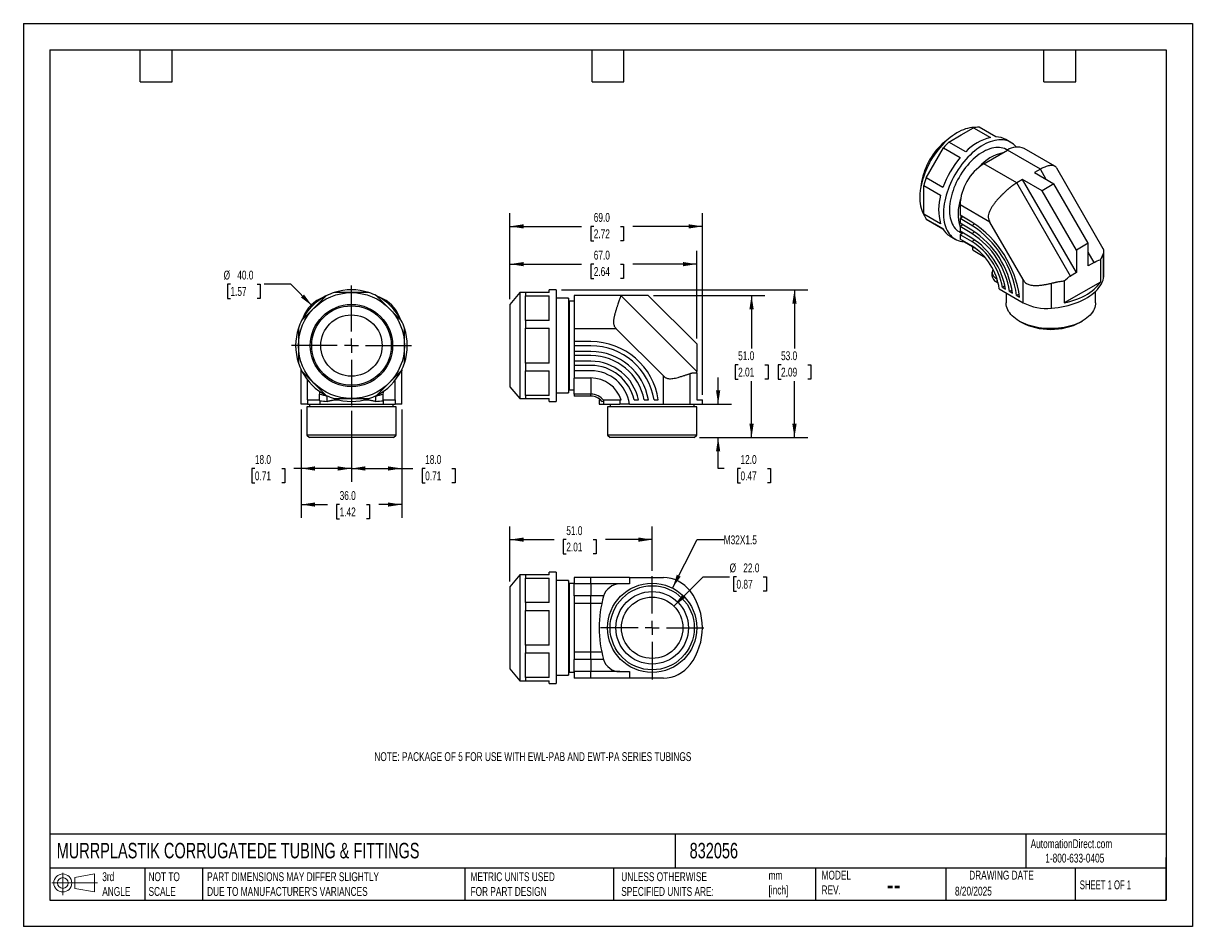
# Model space of a CAD drawing. Header units: millimetres. Extents: x 0 to 419, y 0 to 324.
import ezdxf

# ---------------------------------------------------------------- set-up
doc = ezdxf.new("R2010")
doc.units = ezdxf.units.MM
doc.header["$LTSCALE"] = 1.5
doc.linetypes.add('CENTERX2', pattern=[20.32, 12.7, -2.54, 2.54, -2.54])
doc.layers.add('CENTER', color=40, linetype='CENTERX2')
doc.layers.add('DIMENSIONS', color=140, linetype='Continuous', lineweight=25)
doc.layers.add('TEXT', color=140, linetype='Continuous', lineweight=25)
doc.styles.add('SLDTEXTSTYLE0', font='TXT', dxfattribs={"width": 0.7})
doc.styles.add('SLDTEXTSTYLE1', font='TXT', dxfattribs={"width": 0.65})
doc.dimstyles.new('SLDDIMSTYLE0', dxfattribs={"dimtxt": 3.237012, "dimasz": 4.953, "dimexe": 0, "dimexo": 0.0625, "dimgap": 0.809253, "dimtad": 0, "dimtih": 1, "dimtoh": 1, "dimdec": 1, "dimrnd": 1e-09, "dimzin": 4, "dimdsep": 46, "dimtxsty": 'SLDTEXTSTYLE0', "dimsah": 1, "dimcen": 0.09, "dimadec": 0, "dimazin": 1, "dimtfac": 1, "dimtdec": 1, "dimtofl": 0, "dimtmove": 0, "dimatfit": 3, "dimfxl": 0, "dimfrac": 2, "dimtolj": 1, "dimtzin": 12, "dimarcsym": 0})
doc.dimstyles.new('SLDDIMSTYLE1', dxfattribs={"dimtxt": 3.237012, "dimasz": 4.953, "dimexe": 0, "dimexo": 0.0625, "dimgap": 0.809253, "dimtad": 0, "dimtih": 1, "dimtoh": 1, "dimdec": 1, "dimrnd": 1e-09, "dimzin": 4, "dimdsep": 46, "dimtxsty": 'SLDTEXTSTYLE0', "dimsah": 1, "dimcen": 0.09, "dimadec": 0, "dimazin": 1, "dimtfac": 1, "dimtdec": 1, "dimtmove": 0, "dimatfit": 0, "dimfxl": 0, "dimfrac": 2, "dimtolj": 1, "dimtzin": 12, "dimarcsym": 0})
doc.dimstyles.new('SLDDIMSTYLE2', dxfattribs={"dimtxt": 3.237012, "dimasz": 4.953, "dimexe": 0, "dimexo": 0.0625, "dimgap": 0.809253, "dimtad": 0, "dimtih": 1, "dimtoh": 1, "dimdec": 1, "dimrnd": 1e-09, "dimzin": 4, "dimdsep": 46, "dimtxsty": 'SLDTEXTSTYLE0', "dimsah": 1, "dimcen": 0, "dimadec": 0, "dimazin": 1, "dimtfac": 1, "dimtdec": 1, "dimtofl": 0, "dimtmove": 0, "dimatfit": 3, "dimfxl": 0, "dimfrac": 2, "dimtolj": 1, "dimtzin": 12, "dimarcsym": 0})
doc.dimstyles.new('SLDDIMSTYLE3', dxfattribs={"dimtxt": 3.237012, "dimasz": 4.953, "dimexe": 0, "dimexo": 0.0625, "dimgap": 0.809253, "dimtad": 0, "dimtih": 1, "dimtoh": 1, "dimdec": 1, "dimrnd": 1e-09, "dimzin": 12, "dimdsep": 46, "dimtxsty": 'SLDTEXTSTYLE0', "dimsah": 1, "dimcen": 0, "dimadec": 0, "dimazin": 3, "dimtfac": 1, "dimtdec": 1, "dimtofl": 0, "dimtmove": 0, "dimatfit": 3, "dimfxl": 0, "dimfrac": 2, "dimtolj": 1, "dimtzin": 12, "dimarcsym": 0})

# ---------------------------------------------------------------- blocks, each defined once
blk = doc.blocks.new('Block11')
at = {"color": 7, "linetype": 'Continuous', "lineweight": 18}
for p, q in [((0, 4.32), (16.31, 4.32)), ((3.88, 7.97), (3.88, 0)), ((8.22, 6.25), (15.26, 7.55)), ((8.22, 2.39), (8.22, 6.25)), ((15.26, 7.55), (15.26, 1.1)), ((8.22, 2.39), (15.26, 1.1))]:
    blk.add_line(p, q, dxfattribs=at)
for radius in [3.23, 1.93]:
    blk.add_circle((3.88, 4.32), radius, dxfattribs=at)
blk = doc.blocks.new('Block12')
at = {"color": 7, "linetype": 'Continuous'}
blk.add_blockref('Block11', (0, 0), dxfattribs=at)
blk = doc.blocks.new('_D')
at = {"layer": 'DIMENSIONS'}
for p, q in [((174.39, 224.98), (174.39, 255.83)), ((243.39, 190.73), (243.39, 255.83)), ((174.39, 251.07), (200.07, 251.07)), ((204.45, 251.07), (203.36, 251.07)), ((203.36, 251.07), (203.36, 245.92)), ((214.07, 251.07), (215.16, 251.07)), ((215.16, 251.07), (215.16, 245.92)), ((243.39, 251.07), (218.46, 251.07)), ((203.36, 245.92), (204.45, 245.92)), ((215.16, 245.92), (214.07, 245.92))]:
    blk.add_line(p, q, dxfattribs=at)
for points in [[(174.39, 251.07), (179.34, 250.3), (179.34, 251.83)], [(243.39, 251.07), (238.44, 251.83), (238.44, 250.3)]]:
    blk.add_solid(points, dxfattribs=at)
at = {"layer": 'DIMENSIONS', "char_height": 3.175, "attachment_point": 1, "style": 'SLDTEXTSTYLE0'}
for s, insert in [('69.0', (204.45, 255.88)), ('2.72', (204.45, 250.01))]:
    blk.add_mtext(s, dxfattribs=dict(at, insert=insert))
blk = doc.blocks.new('_D_1')
at = {"layer": 'DIMENSIONS'}
for p, q in [((174.39, 224.98), (174.39, 242.29)), ((241.39, 210.85), (241.39, 242.29)), ((174.39, 237.53), (200.07, 237.53)), ((204.45, 237.53), (203.36, 237.53)), ((203.36, 237.53), (203.36, 232.38)), ((214.07, 237.53), (215.16, 237.53)), ((215.16, 237.53), (215.16, 232.38)), ((241.39, 237.53), (218.46, 237.53)), ((203.36, 232.38), (204.45, 232.38)), ((215.16, 232.38), (214.07, 232.38))]:
    blk.add_line(p, q, dxfattribs=at)
for points in [[(174.39, 237.53), (179.34, 236.77), (179.34, 238.29)], [(241.39, 237.53), (236.44, 238.29), (236.44, 236.77)]]:
    blk.add_solid(points, dxfattribs=at)
at = {"layer": 'DIMENSIONS', "char_height": 3.175, "attachment_point": 1, "style": 'SLDTEXTSTYLE0'}
for s, insert in [('67.0', (204.45, 242.35)), ('2.64', (204.45, 236.48))]:
    blk.add_mtext(s, dxfattribs=dict(at, insert=insert))
blk = doc.blocks.new('_D_2')
at = {"layer": 'DIMENSIONS'}
for p, q in [((225.91, 226.33), (265.77, 226.33)), ((261.01, 226.33), (261.01, 207.33)), ((256.2, 201.46), (255.12, 201.46)), ((255.12, 201.46), (255.12, 196.31)), ((265.82, 201.46), (266.91, 201.46)), ((266.91, 201.46), (266.91, 196.31)), ((255.12, 196.31), (256.2, 196.31)), ((261.01, 175.33), (261.01, 195.59)), ((266.91, 196.31), (265.82, 196.31)), ((242.38, 175.33), (265.77, 175.33))]:
    blk.add_line(p, q, dxfattribs=at)
for points in [[(261.01, 226.33), (260.25, 221.37), (261.77, 221.37)], [(261.01, 175.33), (261.77, 180.28), (260.25, 180.28)]]:
    blk.add_solid(points, dxfattribs=at)
at = {"layer": 'DIMENSIONS', "char_height": 3.175, "attachment_point": 1, "style": 'SLDTEXTSTYLE0'}
for s, insert in [('51.0', (256.2, 206.28)), ('2.01', (256.2, 200.41))]:
    blk.add_mtext(s, dxfattribs=dict(at, insert=insert))
blk = doc.blocks.new('_D_3')
at = {"layer": 'DIMENSIONS'}
for p, q in [((192.92, 228.33), (281.15, 228.33)), ((276.39, 228.33), (276.39, 207.33)), ((271.58, 201.46), (270.49, 201.46)), ((270.49, 201.46), (270.49, 196.31)), ((281.2, 201.46), (282.29, 201.46)), ((282.29, 201.46), (282.29, 196.31)), ((270.49, 196.31), (271.58, 196.31)), ((276.39, 175.33), (276.39, 195.59)), ((282.29, 196.31), (281.2, 196.31)), ((242.38, 175.33), (281.15, 175.33))]:
    blk.add_line(p, q, dxfattribs=at)
for points in [[(276.39, 228.33), (275.63, 223.37), (277.15, 223.37)], [(276.39, 175.33), (277.15, 180.28), (275.63, 180.28)]]:
    blk.add_solid(points, dxfattribs=at)
at = {"layer": 'DIMENSIONS', "char_height": 3.175, "attachment_point": 1, "style": 'SLDTEXTSTYLE0'}
for s, insert in [('53.0', (271.58, 206.28)), ('2.09', (271.58, 200.41))]:
    blk.add_mtext(s, dxfattribs=dict(at, insert=insert))
blk = doc.blocks.new('_D_4')
at = {"layer": 'DIMENSIONS'}
for p, q in [((249.03, 187.33), (249.03, 196.85)), ((242.3, 187.33), (253.79, 187.33)), ((242.38, 175.33), (253.79, 175.33)), ((249.03, 164.25), (249.03, 175.33)), ((251.22, 164.25), (249.03, 164.25)), ((257.05, 164.25), (255.97, 164.25)), ((255.97, 164.25), (255.97, 159.1)), ((266.67, 164.25), (267.76, 164.25)), ((267.76, 164.25), (267.76, 159.1)), ((255.97, 159.1), (257.05, 159.1)), ((267.76, 159.1), (266.67, 159.1))]:
    blk.add_line(p, q, dxfattribs=at)
for points in [[(249.03, 187.33), (249.79, 192.28), (248.27, 192.28)], [(249.03, 175.33), (248.27, 170.37), (249.79, 170.37)]]:
    blk.add_solid(points, dxfattribs=at)
at = {"layer": 'DIMENSIONS', "char_height": 3.175, "attachment_point": 1, "style": 'SLDTEXTSTYLE0'}
for s, insert in [('12.0', (257.05, 169.06)), ('0.47', (257.05, 163.2))]:
    blk.add_mtext(s, dxfattribs=dict(at, insert=insert))
blk = doc.blocks.new('_D_5')
at = {"layer": 'DIMENSIONS'}
for p, q in [((74.22, 230.38), (73.14, 230.38)), ((73.14, 230.38), (73.14, 225.24)), ((83.84, 230.38), (84.93, 230.38)), ((84.93, 230.38), (84.93, 225.24)), ((95.81, 230.38), (86.29, 230.38)), ((103.54, 222.56), (95.81, 230.38)), ((73.14, 225.24), (74.22, 225.24)), ((84.93, 225.24), (83.84, 225.24))]:
    blk.add_line(p, q, dxfattribs=at)
blk.add_arc((117.6, 208.33), 20, 113.6359, 148.0416, dxfattribs=at)
blk.add_solid([(103.54, 222.56), (100.6, 226.62), (99.52, 225.55)], dxfattribs=at)
at = {"layer": 'DIMENSIONS', "char_height": 3.175, "attachment_point": 1, "style": 'SLDTEXTSTYLE0'}
for s, insert in [('%%c', (71.78, 235.2)), ('40.0', (76.67, 235.2)), ('1.57', (74.22, 229.33))]:
    blk.add_mtext(s, dxfattribs=dict(at, insert=insert))
blk = doc.blocks.new('_D_6')
at = {"layer": 'DIMENSIONS'}
for p, q in [((117.6, 184.88), (117.6, 159.5)), ((135.6, 185.42), (135.6, 159.5)), ((117.6, 164.27), (135.6, 164.27)), ((135.6, 164.27), (139.63, 164.27)), ((144.02, 164.27), (142.93, 164.27)), ((142.93, 164.27), (142.93, 159.12)), ((153.63, 164.27), (154.72, 164.27)), ((154.72, 164.27), (154.72, 159.12)), ((142.93, 159.12), (144.02, 159.12)), ((154.72, 159.12), (153.63, 159.12))]:
    blk.add_line(p, q, dxfattribs=at)
for points in [[(117.6, 164.27), (122.55, 163.5), (122.55, 165.03)], [(135.6, 164.27), (130.64, 165.03), (130.64, 163.5)]]:
    blk.add_solid(points, dxfattribs=at)
at = {"layer": 'DIMENSIONS', "char_height": 3.175, "attachment_point": 1, "style": 'SLDTEXTSTYLE0'}
for s, insert in [('18.0', (144.02, 169.08)), ('0.71', (144.02, 163.21))]:
    blk.add_mtext(s, dxfattribs=dict(at, insert=insert))
blk = doc.blocks.new('_D_7')
at = {"layer": 'DIMENSIONS'}
for p, q in [((99.6, 185.42), (99.6, 159.5)), ((117.6, 184.88), (117.6, 159.5)), ((82.98, 164.27), (81.9, 164.27)), ((81.9, 164.27), (81.9, 159.12)), ((92.6, 164.27), (93.69, 164.27)), ((93.69, 164.27), (93.69, 159.12)), ((99.6, 164.27), (96.99, 164.27)), ((117.6, 164.27), (99.6, 164.27)), ((81.9, 159.12), (82.98, 159.12)), ((93.69, 159.12), (92.6, 159.12))]:
    blk.add_line(p, q, dxfattribs=at)
for points in [[(99.6, 164.27), (104.55, 163.5), (104.55, 165.03)], [(117.6, 164.27), (112.64, 165.03), (112.64, 163.5)]]:
    blk.add_solid(points, dxfattribs=at)
at = {"layer": 'DIMENSIONS', "char_height": 3.175, "attachment_point": 1, "style": 'SLDTEXTSTYLE0'}
for s, insert in [('18.0', (82.98, 169.08)), ('0.71', (82.98, 163.21))]:
    blk.add_mtext(s, dxfattribs=dict(at, insert=insert))
blk = doc.blocks.new('_D_8')
at = {"layer": 'DIMENSIONS'}
for p, q in [((99.6, 185.42), (99.6, 146.57)), ((135.6, 185.42), (135.6, 146.57)), ((99.6, 151.33), (108.98, 151.33)), ((113.36, 151.33), (112.28, 151.33)), ((112.28, 151.33), (112.28, 146.18)), ((122.98, 151.33), (124.07, 151.33)), ((124.07, 151.33), (124.07, 146.18)), ((135.6, 151.33), (127.37, 151.33)), ((112.28, 146.18), (113.36, 146.18)), ((124.07, 146.18), (122.98, 146.18))]:
    blk.add_line(p, q, dxfattribs=at)
for points in [[(99.6, 151.33), (104.55, 150.57), (104.55, 152.09)], [(135.6, 151.33), (130.64, 152.09), (130.64, 150.57)]]:
    blk.add_solid(points, dxfattribs=at)
at = {"layer": 'DIMENSIONS', "char_height": 3.175, "attachment_point": 1, "style": 'SLDTEXTSTYLE0'}
for s, insert in [('36.0', (113.36, 156.15)), ('1.42', (113.36, 150.28))]:
    blk.add_mtext(s, dxfattribs=dict(at, insert=insert))
blk = doc.blocks.new('SW_CENTERMARKSYMBOL_0')
at = {"layer": 'CENTER', "color": 0}
for p, q in [((0, 5.08), (0, 21.54)), ((-5.08, 0), (-21.54, 0)), ((0, 0), (-2.54, 0)), ((0, 0), (0, 2.54)), ((0, 0), (0, -2.54)), ((0, 0), (2.54, 0)), ((5.08, 0), (21.54, 0)), ((0, -5.08), (0, -21.54))]:
    blk.add_line(p, q, dxfattribs=at)
blk = doc.blocks.new('_D_9')
at = {"layer": 'DIMENSIONS'}
for p, q in [((174.39, 123.8), (174.39, 143.52)), ((225.39, 127.59), (225.39, 143.52)), ((174.39, 138.75), (190.23, 138.75)), ((194.61, 138.75), (193.53, 138.75)), ((193.53, 138.75), (193.53, 133.61)), ((204.23, 138.75), (205.32, 138.75)), ((205.32, 138.75), (205.32, 133.61)), ((225.39, 138.75), (208.62, 138.75)), ((193.53, 133.61), (194.61, 133.61)), ((205.32, 133.61), (204.23, 133.61))]:
    blk.add_line(p, q, dxfattribs=at)
for points in [[(174.39, 138.75), (179.34, 137.99), (179.34, 139.52)], [(225.39, 138.75), (220.44, 139.52), (220.44, 137.99)]]:
    blk.add_solid(points, dxfattribs=at)
at = {"layer": 'DIMENSIONS', "char_height": 3.175, "attachment_point": 1, "style": 'SLDTEXTSTYLE0'}
for s, insert in [('51.0', (194.61, 143.57)), ('2.01', (194.61, 137.7))]:
    blk.add_mtext(s, dxfattribs=dict(at, insert=insert))
blk = doc.blocks.new('_D_10')
at = {"layer": 'DIMENSIONS'}
for p, q in [((232.66, 121.4), (241.5, 138.75)), ((241.5, 138.75), (251.03, 138.75))]:
    blk.add_line(p, q, dxfattribs=at)
blk.add_solid([(232.66, 121.4), (235.58, 125.47), (234.23, 126.16)], dxfattribs=at)
at = {"layer": 'DIMENSIONS', "insert": (251.03, 140.27), "char_height": 3.175, "attachment_point": 1, "style": 'SLDTEXTSTYLE0'}
blk.add_mtext('M32X1.5', dxfattribs=at)
blk = doc.blocks.new('_D_11')
at = {"layer": 'DIMENSIONS'}
for p, q in [((233.17, 114.92), (243.64, 125.39)), ((243.64, 125.39), (253.16, 125.39)), ((255.61, 125.39), (254.52, 125.39)), ((254.52, 125.39), (254.52, 120.25)), ((265.23, 125.39), (266.31, 125.39)), ((266.31, 125.39), (266.31, 120.25)), ((254.52, 120.25), (255.61, 120.25)), ((266.31, 120.25), (265.23, 120.25))]:
    blk.add_line(p, q, dxfattribs=at)
blk.add_solid([(233.17, 114.92), (237.21, 117.89), (236.13, 118.96)], dxfattribs=at)
at = {"layer": 'DIMENSIONS', "char_height": 3.175, "attachment_point": 1, "style": 'SLDTEXTSTYLE0'}
for s, insert in [('%%c', (253.16, 130.21)), ('22.0', (258.05, 130.21)), ('0.87', (255.61, 124.34))]:
    blk.add_mtext(s, dxfattribs=dict(at, insert=insert))
blk = doc.blocks.new('SW_CENTERMARKSYMBOL_1')
at = {"layer": 'CENTER', "color": 0}
for p, q in [((0, 5.08), (0, 18.54)), ((-5.08, 0), (-18.54, 0)), ((0, 0), (-2.54, 0)), ((0, 0), (0, 2.54)), ((0, 0), (0, -2.54)), ((0, 0), (2.54, 0)), ((5.08, 0), (18.54, 0)), ((0, -5.08), (0, -18.54))]:
    blk.add_line(p, q, dxfattribs=at)

msp = doc.modelspace()

# ---------------------------------------------------------------- linework, layer by layer
at = {"color": 7, "linetype": 'Continuous'}
for p, q in [((0, 323.85), (0, 0)), ((0, 323.85), (419.1, 323.85)), ((419.1, 323.85), (419.1, 0)), ((419.1, 0), (0, 0))]:
    msp.add_line(p, q, dxfattribs=at)
for p, q in [((336.18, 283.87), (340.59, 286.41)), ((340.59, 286.41), (346.6, 282.94)), ((348.56, 283.14), (342.55, 286.61)), ((332.17, 282.89), (330.19, 281.3)), ((331.76, 281.32), (336.18, 283.87)), ((337.77, 277.85), (331.76, 281.32)), ((353.95, 281.18), (352.19, 282.2)), ((326.68, 273.84), (329.8, 279.25)), ((329.8, 279.25), (335.81, 275.78)), ((344.22, 273.5), (352.71, 278.4)), ((352.74, 278.42), (352.45, 278.58)), ((364.53, 271.58), (352.71, 278.4)), ((369.74, 272.63), (358.71, 279)), ((323.55, 268.43), (326.68, 273.84)), ((356.04, 266.68), (344.22, 273.5)), ((329.56, 264.96), (323.55, 268.43)), ((364.53, 271.58), (362.41, 270.35)), ((362.41, 270.35), (369.41, 266.31)), ((366.65, 267.91), (364.53, 271.58)), ((387.08, 243.06), (370.4, 271.95)), ((321.97, 267.06), (321.58, 264.55)), ((322.74, 265.69), (328.75, 262.22)), ((322.74, 260.6), (322.74, 265.69)), ((358.17, 267.9), (356.04, 266.68)), ((375.34, 233.27), (356.04, 266.68)), ((377.46, 234.49), (358.17, 267.9)), ((365.17, 263.86), (358.17, 267.9)), ((369.41, 266.31), (365.17, 263.86)), ((381.7, 245.02), (369.41, 266.31)), ((322.74, 255.5), (322.74, 260.6)), ((377.46, 242.58), (365.17, 263.86)), ((346.44, 252.63), (335.74, 258.81)), ((335.74, 258.81), (335.74, 255.06)), ((328.75, 252.03), (322.74, 255.5)), ((323.55, 253.7), (329.56, 250.23)), ((326.68, 251.9), (323.55, 253.7)), ((325.21, 252.74), (325.26, 252.71)), ((325.26, 252.71), (326.68, 251.9)), ((329.56, 250.23), (326.68, 251.9)), ((340.01, 252.59), (335.74, 255.06)), ((336.8, 254.45), (335.74, 253.84)), ((335.74, 253.84), (335.74, 252.19)), ((340.01, 251.37), (335.74, 253.84)), ((340.01, 249.73), (335.74, 252.19)), ((336.8, 251.58), (335.74, 250.97)), ((336.59, 251.7), (336.66, 251.5)), ((340.01, 251.37), (341.04, 251.96)), ((358.36, 231.98), (346.44, 252.63)), ((332.19, 247.56), (333.95, 246.54)), ((335.45, 249.14), (336.5, 248.53)), ((335.74, 250.97), (335.74, 249.33)), ((340.01, 248.5), (335.74, 250.97)), ((340.01, 246.86), (335.74, 249.33)), ((336.81, 248.71), (335.74, 248.09)), ((335.74, 248.09), (335.74, 246.53)), ((340.01, 245.63), (335.74, 248.09)), ((340.01, 248.5), (341.03, 249.1)), ((340.01, 244.06), (335.74, 246.53)), ((337.36, 245.59), (337.36, 245.35)), ((341.63, 242.89), (337.36, 245.35)), ((340.01, 245.63), (341.03, 246.22)), ((381.7, 245.02), (377.46, 242.58)), ((381.7, 236.94), (381.7, 245.02)), ((344.66, 239.94), (340.39, 242.41)), ((342.09, 242.61), (341.63, 242.89)), ((344.66, 240.03), (344.66, 239.94)), ((344.81, 239.85), (344.66, 239.94)), ((377.46, 242.58), (377.46, 234.49)), ((383.82, 238.17), (381.7, 241.84)), ((386.06, 239.04), (386.06, 231.11)), ((387.21, 232.52), (387.21, 241.48)), ((387.34, 233.5), (387.34, 242.15)), ((383.82, 238.17), (381.7, 236.94)), ((347.18, 234.69), (347.18, 233.46)), ((348.93, 232.24), (348.93, 231.01)), ((348.93, 232.24), (348.99, 232.2)), ((349.4, 230.74), (348.93, 231.01)), ((358.36, 223.7), (358.36, 231.98)), ((368.55, 221.74), (368.55, 230.7)), ((373.1, 231.56), (373.1, 223.63)), ((386.06, 231.11), (373.1, 223.63)), ((377.46, 234.49), (375.34, 233.27)), ((117.6, 227.33), (111.35, 227.33)), ((123.84, 227.33), (117.6, 227.33)), ((178.01, 227.33), (174.39, 223.08)), ((180.01, 227.33), (178.01, 227.33)), ((178.01, 227.33), (178.01, 189.33)), ((180.01, 227.33), (180.01, 226.18)), ((188.51, 227.33), (180.01, 227.33)), ((191.01, 228.33), (188.51, 228.33)), ((188.51, 227.33), (188.51, 228.33)), ((191.01, 228.33), (191.01, 188.33)), ((197.39, 226.33), (197.39, 214.33)), ((214.11, 226.33), (197.39, 226.33)), ((241.39, 199.05), (214.1, 226.34)), ((214.1, 226.34), (214.1, 226.34)), ((224.01, 226.33), (214.11, 226.33)), ((241.39, 208.95), (224.01, 226.33)), ((349.78, 228.66), (358.36, 223.7)), ((351.84, 229.7), (350.96, 229.2)), ((350.96, 229.2), (352.05, 228.57)), ((352.26, 227.22), (352.26, 223.63)), ((354.4, 228.25), (353.5, 227.73)), ((353.5, 227.73), (354.58, 227.11)), ((356.93, 226.81), (356.02, 226.28)), ((384.26, 223.63), (384.26, 227.74)), ((108.58, 226.18), (104.16, 221.76)), ((131.03, 221.76), (126.62, 226.18)), ((174.39, 223.08), (174.39, 193.58)), ((180.01, 226.18), (188.51, 226.18)), ((180.01, 221.76), (180.01, 226.18)), ((188.51, 217.35), (188.51, 226.18)), ((195.4, 225.33), (191.01, 225.33)), ((195.69, 224.23), (195.4, 225.33)), ((195.4, 225.33), (195.4, 191.33)), ((197.39, 224.23), (195.69, 224.23)), ((195.69, 224.23), (195.69, 192.43)), ((356.02, 226.28), (357.09, 225.66)), ((104.16, 221.76), (99.75, 217.35)), ((135.45, 217.35), (131.03, 221.76)), ((180.01, 217.35), (180.01, 221.76)), ((98.6, 214.57), (98.6, 208.33)), ((136.6, 208.33), (136.6, 214.57)), ((180.01, 217.35), (180.01, 214.57)), ((188.51, 217.35), (180.01, 217.35)), ((180.01, 214.57), (188.51, 214.57)), ((180.01, 208.33), (180.01, 214.57)), ((188.51, 202.08), (188.51, 214.57)), ((212.53, 214.33), (197.39, 214.33)), ((197.39, 214.33), (197.39, 209.74)), ((229.39, 197.47), (212.53, 214.33)), ((356.95, 217.1), (357.6, 216.73)), ((378.93, 216.73), (379.58, 217.1)), ((203.43, 209.74), (197.39, 209.74)), ((197.39, 209.74), (197.39, 208.24)), ((98.6, 208.33), (98.6, 202.08)), ((136.6, 202.08), (136.6, 208.33)), ((180.01, 202.08), (180.01, 208.33)), ((197.39, 208.24), (197.39, 206.23)), ((203.43, 208.24), (197.39, 208.24)), ((203.43, 206.23), (197.39, 206.23)), ((197.39, 206.23), (197.39, 205.88)), ((197.39, 205.88), (197.39, 204.73)), ((241.39, 208.95), (241.39, 199.05)), ((180.01, 202.08), (180.01, 199.31)), ((188.51, 202.08), (180.01, 202.08)), ((197.39, 204.73), (197.39, 202.72)), ((203.43, 204.73), (197.39, 204.73)), ((203.43, 202.72), (197.39, 202.72)), ((197.39, 202.72), (197.39, 201.21)), ((197.39, 201.21), (197.39, 199.29)), ((203.43, 201.21), (197.39, 201.21)), ((99.6, 199.29), (99.6, 199.61)), ((99.76, 199.29), (99.6, 199.29)), ((99.6, 187.33), (99.6, 199.29)), ((99.75, 199.31), (104.16, 194.89)), ((131.03, 194.89), (135.45, 199.31)), ((135.6, 199.29), (135.44, 199.29)), ((135.6, 199.61), (135.6, 199.29)), ((135.6, 187.33), (135.6, 199.29)), ((180.01, 199.31), (188.51, 199.31)), ((180.01, 194.89), (180.01, 199.31)), ((188.51, 190.48), (188.51, 199.31)), ((203.43, 199.29), (197.39, 199.29)), ((197.39, 199.29), (197.39, 196.7)), ((229.39, 187.33), (229.39, 197.47)), ((238.99, 187.33), (238.99, 198.31)), ((241.39, 198.54), (241.39, 188.83)), ((101.89, 188.83), (101.89, 195.95)), ((104.16, 194.89), (108.58, 190.48)), ((126.62, 190.48), (131.03, 194.89)), ((133.31, 188.83), (133.31, 195.95)), ((174.39, 193.58), (178.01, 189.33)), ((180.01, 190.48), (180.01, 194.89)), ((203.43, 196.7), (197.39, 196.7)), ((197.39, 190.95), (197.39, 196.7)), ((203.43, 196.7), (203.43, 190.95)), ((101.89, 188.83), (106.17, 188.83)), ((101.89, 188.83), (101.89, 187.33)), ((106.17, 188.59), (106.17, 190.95)), ((109.05, 190.25), (108.89, 190.25)), ((108.89, 188.33), (108.89, 190.25)), ((111.23, 188.83), (113.15, 188.83)), ((111.35, 189.33), (117.6, 189.33)), ((117.6, 189.33), (123.84, 189.33)), ((122.04, 188.83), (123.97, 188.83)), ((126.31, 190.25), (126.15, 190.25)), ((126.31, 188.33), (126.31, 190.25)), ((129.02, 188.59), (129.02, 190.95)), ((129.02, 188.83), (133.31, 188.83)), ((133.31, 188.83), (133.31, 187.33)), ((178.01, 189.33), (180.01, 189.33)), ((180.01, 190.48), (180.01, 189.33)), ((188.51, 190.48), (180.01, 190.48)), ((180.01, 189.33), (188.51, 189.33)), ((188.51, 188.33), (188.51, 189.33)), ((191.01, 191.33), (195.4, 191.33)), ((195.4, 191.33), (195.69, 192.43)), ((195.69, 192.43), (197.39, 192.43)), ((203.43, 190.95), (197.39, 190.95)), ((197.39, 190.95), (197.39, 190.25)), ((203.43, 190.25), (197.39, 190.25)), ((203.43, 190.25), (203.43, 190.95)), ((206.39, 188.83), (206.39, 187.33)), ((206.39, 188.83), (206.89, 188.83)), ((208.01, 188.83), (213.76, 188.83)), ((213.76, 188.83), (213.76, 187.33)), ((213.76, 188.83), (214.25, 188.83)), ((218.92, 188.83), (220.46, 188.83)), ((222.51, 188.83), (224.03, 188.83)), ((226.07, 188.83), (227.59, 188.83)), ((241.39, 188.83), (243.39, 188.83)), ((243.39, 187.33), (243.39, 188.83)), ((101.89, 187.33), (99.6, 187.33)), ((101.6, 186.33), (101.6, 176.25)), ((133.6, 186.33), (101.6, 186.33)), ((101.89, 187.33), (106.22, 187.33)), ((102.6, 187.33), (102.6, 186.33)), ((106.22, 188.58), (106.22, 187.33)), ((106.22, 187.33), (128.97, 187.33)), ((128.97, 188.58), (128.97, 187.33)), ((128.97, 187.33), (133.31, 187.33)), ((132.6, 186.33), (132.6, 187.33)), ((135.6, 187.33), (133.31, 187.33)), ((133.6, 176.25), (133.6, 186.33)), ((188.51, 188.33), (191.01, 188.33)), ((206.39, 187.33), (208, 187.33)), ((208, 188.58), (208, 187.33)), ((208, 187.33), (213.76, 187.33)), ((209.39, 186.33), (209.39, 176.25)), ((241.39, 186.33), (209.39, 186.33)), ((210.39, 187.33), (210.39, 186.33)), ((217.25, 187.33), (213.76, 187.33)), ((217.25, 187.33), (229.39, 187.33)), ((229.39, 187.33), (238.99, 187.33)), ((238.99, 187.33), (243.39, 187.33)), ((240.39, 186.33), (240.39, 187.33)), ((241.39, 176.25), (241.39, 186.33)), ((101.6, 176.25), (102.52, 175.33)), ((133.6, 176.25), (101.6, 176.25)), ((132.68, 175.33), (133.6, 176.25)), ((209.39, 176.25), (210.31, 175.33)), ((241.39, 176.25), (209.39, 176.25)), ((240.47, 175.33), (241.39, 176.25)), ((132.68, 175.33), (102.52, 175.33)), ((240.47, 175.33), (210.31, 175.33)), ((178.01, 126.14), (174.39, 121.89)), ((180.01, 126.14), (178.01, 126.14)), ((178.01, 126.14), (178.01, 88.14)), ((180.01, 126.14), (180.01, 124.99)), ((188.51, 126.14), (180.01, 126.14)), ((191.01, 127.14), (188.51, 127.14)), ((188.51, 126.14), (188.51, 127.14)), ((191.01, 127.14), (191.01, 87.14)), ((174.39, 121.89), (174.39, 92.39)), ((180.01, 124.99), (188.51, 124.99)), ((180.01, 120.58), (180.01, 124.99)), ((188.51, 116.16), (188.51, 124.99)), ((195.4, 124.14), (191.01, 124.14)), ((195.69, 123.04), (195.4, 124.14)), ((195.4, 124.14), (195.4, 90.14)), ((197.39, 123.04), (195.69, 123.04)), ((195.69, 123.04), (195.69, 91.24)), ((197.39, 125.14), (197.39, 122.85)), ((203.43, 125.14), (197.39, 125.14)), ((197.39, 118.57), (197.39, 122.85)), ((203.43, 122.85), (197.39, 122.85)), ((203.43, 122.85), (203.43, 125.14)), ((217.25, 125.14), (203.43, 125.14)), ((203.43, 122.85), (203.43, 118.57)), ((213.76, 122.85), (203.43, 122.85)), ((217.25, 122.85), (213.76, 122.85)), ((217.25, 125.14), (217.25, 122.85)), ((217.25, 125.14), (229.39, 125.14)), ((180.01, 116.16), (180.01, 120.58)), ((203.43, 118.57), (197.39, 118.57)), ((197.39, 118.57), (197.39, 115.85)), ((208.01, 118.57), (203.43, 118.57)), ((203.43, 115.85), (203.43, 118.57)), ((180.01, 116.16), (180.01, 113.39)), ((188.51, 116.16), (180.01, 116.16)), ((180.01, 113.39), (188.51, 113.39)), ((180.01, 107.14), (180.01, 113.39)), ((188.51, 100.9), (188.51, 113.39)), ((203.43, 115.85), (197.39, 115.85)), ((197.39, 115.85), (197.39, 98.43)), ((203.43, 98.43), (203.43, 115.85)), ((207.33, 115.85), (203.43, 115.85)), ((180.01, 100.9), (180.01, 107.14)), ((180.01, 100.9), (180.01, 98.12)), ((188.51, 100.9), (180.01, 100.9)), ((180.01, 98.12), (188.51, 98.12)), ((180.01, 93.71), (180.01, 98.12)), ((188.51, 89.29), (188.51, 98.12)), ((203.43, 98.43), (197.39, 98.43)), ((197.39, 98.43), (197.39, 95.72)), ((207.33, 98.43), (203.43, 98.43)), ((203.43, 95.72), (203.43, 98.43)), ((174.39, 92.39), (178.01, 88.14)), ((180.01, 89.29), (180.01, 93.71)), ((203.43, 95.72), (197.39, 95.72)), ((197.39, 91.43), (197.39, 95.72)), ((203.43, 95.72), (203.43, 91.43)), ((208.01, 95.72), (203.43, 95.72)), ((178.01, 88.14), (180.01, 88.14)), ((180.01, 89.29), (180.01, 88.14)), ((188.51, 89.29), (180.01, 89.29)), ((180.01, 88.14), (188.51, 88.14)), ((188.51, 87.14), (188.51, 88.14)), ((191.01, 90.14), (195.4, 90.14)), ((195.4, 90.14), (195.69, 91.24)), ((195.69, 91.24), (197.39, 91.24)), ((203.43, 91.43), (197.39, 91.43)), ((197.39, 91.43), (197.39, 89.14)), ((203.43, 89.14), (197.39, 89.14)), ((213.76, 91.43), (203.43, 91.43)), ((203.43, 89.14), (203.43, 91.43)), ((217.25, 89.14), (203.43, 89.14)), ((213.76, 91.43), (217.25, 91.43)), ((217.25, 91.43), (217.25, 89.14)), ((229.39, 89.14), (217.25, 89.14)), ((188.51, 87.14), (191.01, 87.14))]:
    msp.add_line(p, q)
at = {"flags": 128}
for points in [[(341.12, 286.5), (340.67, 286.51), (339.95, 286.47), (339.21, 286.37), (338.46, 286.22), (337.7, 286), (336.92, 285.73), (336.14, 285.4), (335.35, 285.01), (334.56, 284.57), (333.78, 284.07), (332.99, 283.52), (332.21, 282.93), (331.44, 282.29), (330.68, 281.6), (329.94, 280.87), (329.21, 280.09), (328.5, 279.28), (327.82, 278.44), (327.15, 277.56), (326.52, 276.66), (325.91, 275.73), (325.33, 274.77), (324.79, 273.8), (324.28, 272.81), (323.8, 271.81), (323.36, 270.8), (322.97, 269.78), (322.61, 268.77), (322.29, 267.75), (322.02, 266.74), (321.79, 265.73), (321.61, 264.74), (321.47, 263.76), (321.38, 262.81), (321.33, 261.87), (321.33, 260.96), (321.38, 260.08), (321.47, 259.23), (321.61, 258.41), (321.79, 257.63), (322.02, 256.89), (322.29, 256.19), (322.61, 255.54), (322.93, 254.99)], [(355.88, 279.52), (355.81, 279.61), (355.35, 280.11), (354.85, 280.57), (354.31, 280.96), (353.74, 281.3), (353.13, 281.58), (352.5, 281.81), (351.83, 281.97), (351.14, 282.07), (350.43, 282.12), (349.69, 282.1), (348.94, 282.02), (348.17, 281.88), (347.38, 281.68), (346.59, 281.43), (345.78, 281.11), (344.97, 280.74), (344.16, 280.31), (343.34, 279.82), (342.53, 279.29), (341.72, 278.7), (340.92, 278.06), (340.13, 277.38), (339.35, 276.65), (338.59, 275.87), (337.84, 275.06), (337.12, 274.21), (336.42, 273.33), (335.74, 272.41), (335.09, 271.47), (334.47, 270.5), (333.88, 269.51), (333.33, 268.5), (332.81, 267.48), (332.32, 266.44), (331.88, 265.39), (331.48, 264.34), (331.11, 263.29), (330.79, 262.24), (330.52, 261.19), (330.28, 260.16), (330.1, 259.13), (329.96, 258.13), (329.86, 257.14), (329.82, 256.17), (329.82, 255.23), (329.86, 254.32), (329.96, 253.44), (330.1, 252.59), (330.28, 251.78), (330.52, 251.01), (330.79, 250.29), (331.11, 249.61), (331.48, 248.97), (331.88, 248.39), (332.32, 247.86), (332.81, 247.38), (333.33, 246.95), (333.88, 246.58), (334.47, 246.27), (335.09, 246.02), (335.74, 245.82), (336.42, 245.69), (337.12, 245.62), (337.33, 245.61)], [(352.45, 278.58), (352.25, 278.69), (351.7, 278.95), (351.11, 279.15), (350.5, 279.28), (349.86, 279.36), (349.19, 279.38), (348.51, 279.34), (347.81, 279.23), (347.1, 279.07), (346.37, 278.85), (345.63, 278.57), (344.89, 278.24), (344.14, 277.85), (343.39, 277.4), (342.65, 276.91), (341.91, 276.36), (341.17, 275.76), (340.45, 275.12), (339.75, 274.43), (339.05, 273.71), (338.38, 272.94), (337.73, 272.14), (337.1, 271.31), (336.5, 270.45), (335.93, 269.56), (335.39, 268.65), (334.88, 267.73), (334.41, 266.79), (333.97, 265.83), (333.57, 264.87), (333.22, 263.91), (332.9, 262.94), (332.63, 261.98), (332.4, 261.03), (332.22, 260.08), (332.08, 259.16), (331.99, 258.24), (331.94, 257.36), (331.94, 256.49), (331.99, 255.66), (332.08, 254.85), (332.22, 254.09), (332.4, 253.36), (332.63, 252.67), (332.9, 252.02), (333.22, 251.42), (333.57, 250.87), (333.97, 250.36), (334.41, 249.91), (334.88, 249.52), (335.39, 249.18), (335.45, 249.14)], [(336.03, 254.89), (336.07, 254.23), (336.09, 254.04)], [(368.55, 221.74), (369.76, 221.86), (370.96, 222.02), (372.14, 222.22), (373.3, 222.45), (374.44, 222.72), (375.55, 223.03), (376.63, 223.38), (377.67, 223.76), (378.67, 224.17), (379.63, 224.61), (380.55, 225.08), (381.42, 225.59), (382.24, 226.12), (383.01, 226.67), (383.72, 227.25), (384.38, 227.85), (384.97, 228.47), (385.51, 229.11), (385.98, 229.77), (386.39, 230.44), (386.73, 231.12), (387.01, 231.82), (387.21, 232.52)], [(373.1, 223.63), (374.27, 223.9), (375.4, 224.22), (376.51, 224.56), (377.58, 224.95), (378.61, 225.37), (379.6, 225.82), (380.54, 226.3), (381.43, 226.82), (382.27, 227.36), (383.05, 227.93), (383.78, 228.53), (384.44, 229.14), (385.05, 229.78), (385.59, 230.44), (386.06, 231.11)], [(387.21, 232.52), (387.31, 233.05), (387.34, 233.5)], [(384.26, 223.63), (384.25, 223.19), (384.16, 222.6), (384.02, 222.01), (383.8, 221.43), (383.53, 220.86), (383.19, 220.3), (382.79, 219.76), (382.33, 219.23), (381.81, 218.72), (381.24, 218.23), (380.61, 217.76), (379.93, 217.31), (379.21, 216.89), (378.44, 216.5), (377.63, 216.14), (376.78, 215.81), (375.89, 215.51), (374.97, 215.25), (374.03, 215.02), (373.06, 214.82), (372.07, 214.66), (371.07, 214.54), (370.06, 214.45), (369.03, 214.41), (368.01, 214.4), (366.98, 214.43), (365.96, 214.49), (364.95, 214.6), (363.96, 214.74), (362.98, 214.91), (362.02, 215.13), (361.09, 215.38), (360.19, 215.66), (359.32, 215.97), (358.49, 216.32), (357.7, 216.7), (356.95, 217.1), (356.25, 217.53), (355.6, 217.99), (355, 218.47), (354.45, 218.97), (353.96, 219.49), (353.53, 220.03), (353.16, 220.58), (352.85, 221.15), (352.61, 221.72), (352.43, 222.3), (352.32, 222.89), (352.27, 223.48), (352.26, 223.63)], [(106.09, 191.97), (106.14, 191.59), (106.17, 190.95)], [(129.02, 190.95), (129.05, 191.59), (129.11, 191.97)]]:
    msp.add_lwpolyline(points, dxfattribs=at)
for centre, radius in [((117.6, 208.33), 19), ((117.6, 208.33), 14.75), ((117.6, 208.33), 14.25), ((117.6, 208.33), 11), ((225.39, 107.14), 16), ((225.39, 107.14), 15.08), ((225.39, 107.14), 13), ((225.39, 107.14), 11)]:
    msp.add_circle(centre, radius)
for centre, radius, start, end in [((342.53, 276.8), 9.81, 89.8855, 101.4188), ((345.42, 263.02), 23.8, 129.7896, 170.2158), ((352.29, 259.91), 29.66, 133.7934, 139.3056), ((351.01, 265.12), 18.36, 103.8765, 136.1181), ((348.62, 275.89), 7.25, 60.5398, 90.459), ((354.8, 261.65), 16.25, 103.1666, 138.6312), ((356.23, 273.42), 6.1, 66.0318, 125.2787), ((361.58, 253.68), 33.94, 139.3983, 160.6017), ((354.13, 257.99), 18.41, 122.5548, 177.4452), ((351.55, 258.62), 29.66, 160.694, 166.2058), ((346.94, 257.13), 18.89, 164.3357, 195.6643), ((351.01, 255.58), 15.98, 161.0469, 197.149), ((332.04, 258.62), 9.81, 198.5752, 210.1064), ((319.4, 220.64), 38.02, 7.5818, 57.1835), ((335.87, 253.8), 7.25, 209.5321, 239.4644), ((320.65, 221.36), 35.71, 7.9123, 57.1682), ((322.31, 222.32), 32.62, 8.434, 57.1409), ((323.6, 223.08), 30.26, 8.8454, 57.1668), ((325.27, 224.05), 27.16, 9.5826, 57.1367), ((326.53, 224.78), 24.83, 10.2519, 57.12), ((328.18, 225.76), 21.79, 7.6403, 57.1211), ((335.94, 242.46), 4.45, 359.2912, 16.232), ((349.86, 234.68), 2.61, 155.0359, 249.3555), ((350.14, 233.73), 2.97, 185.1774, 246.1428), ((117.6, 208.33), 20, 108.1949, 116.8051), ((117.6, 208.33), 20, 71.8051, 108.1949), ((117.6, 208.33), 20, 63.1949, 71.8051), ((117.6, 208.33), 20, 116.8051, 153.1949), ((111.6, 214.33), 12, 109.6254, 160.3746), ((117.6, 208.33), 20, 26.8051, 63.1949), ((123.6, 214.33), 12, 19.6254, 70.3746), ((366.71, 239.64), 18, 242.3648, 275.8507), ((117.6, 208.33), 20, 161.8051, 198.1949), ((117.6, 208.33), 20, 153.1949, 161.8051), ((117.6, 208.33), 20, 18.1949, 26.8051), ((117.6, 208.33), 20, 341.8051, 18.1949), ((368.26, 237.22), 23.1, 242.5038, 297.4962), ((203.43, 185.33), 24.41, 8.2437, 90), ((203.43, 185.33), 22.91, 8.7876, 90), ((203.43, 185.33), 20.9, 9.6404, 90), ((117.6, 208.33), 20, 198.1949, 206.8051), ((117.6, 208.33), 20, 333.1949, 341.8051), ((203.43, 185.33), 19.4, 10.3938, 90), ((203.43, 185.33), 17.39, 11.6109, 90), ((203.43, 185.33), 15.88, 12.7327, 90), ((117.6, 208.33), 20, 206.8051, 243.1949), ((117.6, 208.33), 20, 296.8051, 333.1949), ((203.43, 185.33), 13.96, 8.2369, 90), ((203.43, 185.33), 11.38, 17.9186, 90), ((117.6, 229.29), 40, 253.406, 257.4219), ((117.6, 208.33), 20, 243.1949, 251.8051), ((117.6, 208.33), 20, 251.8051, 288.1949), ((117.6, 208.33), 20, 288.1949, 296.8051), ((117.6, 229.29), 40, 282.5781, 286.594), ((203.43, 185.33), 5.63, 35.4363, 90), ((203.43, 185.33), 4.92, 37.6388, 90), ((213.76, 116.85), 6, 90, 163.8932), ((229.39, 113.14), 12, 36.8699, 90), ((247.39, 107.14), 41, 163.8932, 196.1068), ((221.39, 107.14), 22, 323.1301, 36.8699), ((213.76, 97.43), 6, 196.1068, 270), ((229.39, 101.14), 12, 270, 323.1301)]:
    msp.add_arc(centre, radius, start, end)
for points, knots in [([(370.39, 271.95), (370.36, 272), (370.28, 272.17), (370.08, 272.38), (369.77, 272.63), (369.37, 272.81), (368.86, 272.91), (368.28, 272.91), (367.64, 272.82), (366.94, 272.64), (366.18, 272.37), (365.38, 272.03), (364.81, 271.73), (364.53, 271.58)], [0, 0, 0, 0, 0.03603, 0.116015, 0.197662, 0.301551, 0.404113, 0.505494, 0.605839, 0.705304, 0.804045, 0.902223, 1, 1, 1, 1]), ([(356.04, 266.68), (355.97, 266.63), (355.82, 266.54), (355.59, 266.4), (355.36, 266.25), (355.13, 266.09), (354.9, 265.93), (354.66, 265.76), (354.42, 265.59), (354.18, 265.41), (353.94, 265.23), (353.7, 265.04), (353.46, 264.85), (353.22, 264.65), (352.97, 264.45), (352.73, 264.24), (352.48, 264.03), (352.24, 263.82), (351.99, 263.6), (351.75, 263.37), (351.5, 263.15), (351.26, 262.91), (351.02, 262.68), (350.78, 262.44), (350.54, 262.2), (350.3, 261.95), (350.07, 261.71), (349.83, 261.45), (349.6, 261.2), (349.37, 260.94), (348.96, 260.46), (348.38, 259.76), (347.67, 258.81), (347.04, 257.88), (346.48, 256.88), (346.06, 255.9), (345.86, 255.02), (345.85, 254.31), (345.94, 253.8), (346.08, 253.37), (346.24, 253), (346.37, 252.75), (346.44, 252.63)], [0, 0, 0, 0, 0.016767, 0.033548, 0.050344, 0.067158, 0.083991, 0.100847, 0.117726, 0.134632, 0.151566, 0.168531, 0.185528, 0.202559, 0.219627, 0.236734, 0.253882, 0.271072, 0.288307, 0.305589, 0.322919, 0.340301, 0.357734, 0.375223, 0.392768, 0.410371, 0.428035, 0.445761, 0.46355, 0.481406, 0.499329, 0.562601, 0.6243, 0.689816, 0.748607, 0.818325, 0.874032, 0.906445, 0.936973, 0.956821, 0.977734, 1, 1, 1, 1]), ([(386.06, 239.04), (386.1, 239.12), (386.18, 239.27), (386.3, 239.48), (386.41, 239.69), (386.51, 239.88), (386.61, 240.07), (386.69, 240.25), (386.8, 240.47), (386.92, 240.73), (387.03, 241.01), (387.14, 241.26), (387.19, 241.41), (387.21, 241.48)], [0, 0, 0, 0, 0.078294, 0.154764, 0.229411, 0.302236, 0.373241, 0.442429, 0.5098, 0.64119, 0.766671, 0.886266, 1, 1, 1, 1]), ([(387.21, 241.48), (387.25, 241.61), (387.33, 241.86), (387.35, 242.22), (387.3, 242.52), (387.23, 242.75), (387.16, 242.91), (387.11, 243.01), (387.08, 243.06)], [0, 0, 0, 0, 0.224574, 0.449073, 0.673679, 0.793324, 0.91016, 1, 1, 1, 1]), ([(358.36, 231.98), (358.4, 231.93), (358.46, 231.82), (358.56, 231.66), (358.66, 231.52), (358.81, 231.32), (359, 231.1), (359.34, 230.77), (359.81, 230.44), (360.44, 230.17), (361.16, 230), (362.01, 229.89), (363.07, 229.87), (364.32, 229.94), (365.43, 230.08), (366.29, 230.22), (366.85, 230.32), (367.42, 230.44), (367.98, 230.56), (368.36, 230.66), (368.55, 230.7)], [0, 0, 0, 0, 0.016448, 0.032359, 0.047767, 0.062707, 0.094504, 0.125641, 0.187931, 0.2508, 0.321306, 0.40445, 0.500858, 0.620928, 0.750141, 0.800126, 0.85009, 0.900047, 0.950012, 1, 1, 1, 1]), ([(368.55, 230.7), (368.65, 230.73), (368.85, 230.78), (369.16, 230.85), (369.48, 230.92), (369.81, 231), (370.15, 231.07), (370.49, 231.14), (370.9, 231.21), (371.39, 231.3), (371.94, 231.39), (372.52, 231.48), (372.9, 231.53), (373.1, 231.56)], [0, 0, 0, 0, 0.065594, 0.133107, 0.202547, 0.273917, 0.347223, 0.422468, 0.499657, 0.616937, 0.739415, 0.8671, 1, 1, 1, 1]), ([(214.11, 226.32), (214.12, 226.31), (214.13, 226.28), (214.09, 226.11), (214, 225.82), (213.87, 225.42), (213.7, 224.9), (213.49, 224.28), (213.24, 223.54), (213, 222.86), (212.81, 222.27), (212.66, 221.81), (212.51, 221.35), (212.35, 220.86), (212.2, 220.34), (212.05, 219.82), (211.91, 219.3), (211.78, 218.79), (211.67, 218.28), (211.59, 217.78), (211.53, 217.32), (211.51, 216.89), (211.52, 216.41), (211.6, 215.87), (211.8, 215.31), (212.11, 214.78), (212.39, 214.48), (212.53, 214.33)], [0, 0, 0, 0, 0.048956, 0.110804, 0.173008, 0.235668, 0.298884, 0.362752, 0.427365, 0.492814, 0.525066, 0.556908, 0.588352, 0.619407, 0.653454, 0.685775, 0.716392, 0.74533, 0.77538, 0.803035, 0.828367, 0.851473, 0.872479, 0.905303, 0.936219, 0.966728, 1, 1, 1, 1]), ([(229.39, 197.47), (229.44, 197.43), (229.53, 197.34), (229.66, 197.22), (229.8, 197.1), (230, 196.96), (230.26, 196.81), (230.7, 196.61), (231.29, 196.46), (232.03, 196.44), (232.84, 196.52), (233.75, 196.69), (234.78, 196.95), (235.92, 197.28), (236.82, 197.58), (237.47, 197.79), (237.88, 197.93), (238.27, 198.06), (238.64, 198.19), (238.87, 198.27), (238.99, 198.31)], [0, 0, 0, 0, 0.016448, 0.032359, 0.047767, 0.062707, 0.094504, 0.125641, 0.187931, 0.2508, 0.321306, 0.40445, 0.500858, 0.620928, 0.750141, 0.800126, 0.85009, 0.900047, 0.950012, 1, 1, 1, 1]), ([(238.99, 198.31), (239.05, 198.33), (239.17, 198.37), (239.36, 198.42), (239.54, 198.47), (239.73, 198.51), (239.92, 198.55), (240.11, 198.58), (240.33, 198.6), (240.58, 198.62), (240.85, 198.61), (241.13, 198.59), (241.3, 198.56), (241.39, 198.54)], [0, 0, 0, 0, 0.065594, 0.133107, 0.202547, 0.273917, 0.347223, 0.422468, 0.499657, 0.616937, 0.739415, 0.8671, 1, 1, 1, 1]), ([(241.39, 198.54), (241.39, 198.63), (241.39, 198.82), (241.39, 199.01), (241.39, 199.02), (241.39, 199.03)], [0, 0, 0, 0, 0.306157, 0.609275, 1, 1, 1, 1]), ([(108.89, 188.33), (109.01, 188.37), (109.25, 188.43), (109.62, 188.52), (110.01, 188.61), (110.4, 188.69), (110.81, 188.76), (111.09, 188.81), (111.23, 188.83)], [0, 0, 0, 0, 0.157272, 0.318201, 0.482868, 0.651345, 0.823701, 1, 1, 1, 1]), ([(123.97, 188.83), (124.11, 188.81), (124.38, 188.76), (124.79, 188.69), (125.18, 188.61), (125.57, 188.52), (125.94, 188.43), (126.19, 188.37), (126.31, 188.33)], [0, 0, 0, 0, 0.176299, 0.348655, 0.517132, 0.681799, 0.842728, 1, 1, 1, 1])]:
    msp.add_open_spline(points, degree=3, knots=knots)
for points in [[(383.82, 238.17), (384.57, 238.62), (385.33, 238.92), (386.06, 239.04)], [(373.1, 231.56), (373.83, 232.28), (374.58, 232.86), (375.34, 233.27)], [(106.17, 188.59), (106.17, 188.67), (106.17, 188.75), (106.17, 188.83)], [(129.02, 188.83), (129.02, 188.75), (129.02, 188.67), (129.02, 188.59)], [(208.01, 188.83), (208.01, 188.75), (208.01, 188.67), (208.01, 188.59)], [(106.17, 188.59), (106.19, 188.59), (106.21, 188.59), (106.22, 188.58)], [(106.22, 188.58), (107.1, 188.49), (107.99, 188.41), (108.89, 188.33)], [(126.31, 188.33), (127.2, 188.41), (128.09, 188.49), (128.97, 188.58)], [(128.97, 188.58), (128.99, 188.59), (129, 188.59), (129.02, 188.59)], [(207.33, 188.33), (207.52, 188.41), (207.75, 188.49), (208, 188.58)], [(208, 188.58), (208, 188.59), (208.01, 188.59), (208.01, 188.59)]]:
    msp.add_open_spline(points, degree=3)
at = {"layer": 'TEXT'}
for p, q in [((9.52, 314.32), (409.57, 314.32)), ((9.52, 314.32), (9.52, 9.52)), ((41.91, 302.89), (41.91, 314.32)), ((53.34, 302.89), (53.34, 314.32)), ((203.83, 302.89), (203.83, 314.32)), ((215.26, 302.89), (215.26, 314.32)), ((365.76, 302.89), (365.76, 314.32)), ((377.19, 302.89), (377.19, 314.32)), ((409.57, 314.32), (409.57, 9.52)), ((41.91, 302.89), (53.34, 302.89)), ((203.83, 302.89), (215.26, 302.89)), ((365.76, 302.89), (377.19, 302.89)), ((409.57, 33.19), (9.52, 33.19)), ((233.64, 33.19), (233.64, 20.95)), ((359.36, 33.19), (359.36, 20.95)), ((409.57, 9.52), (409.57, 24.77)), ((409.57, 20.95), (9.52, 20.95)), ((43.57, 20.95), (43.57, 9.52)), ((64.26, 20.95), (64.26, 9.52)), ((158.23, 20.95), (158.23, 9.52)), ((211.5, 20.95), (211.5, 9.52)), ((283.95, 20.95), (283.95, 9.52)), ((330.7, 20.95), (330.7, 9.52)), ((377.02, 20.95), (377.02, 9.52)), ((9.52, 9.52), (409.57, 9.52))]:
    msp.add_line(p, q, dxfattribs=at)

# ---------------------------------------------------------------- block references
at = {"layer": 'CENTER'}
for name, p in [('SW_CENTERMARKSYMBOL_0', (117.6, 208.33)), ('SW_CENTERMARKSYMBOL_1', (225.39, 107.14))]:
    msp.add_blockref(name, p, dxfattribs=at)
at = {"layer": 'TEXT'}
msp.add_blockref('Block12', (10.26, 11.33), dxfattribs=at)

# ---------------------------------------------------------------- texts
at = {"color": 179, "linetype": 'Continuous', "lineweight": 18, "char_height": 3.175, "attachment_point": 1, "style": 'SLDTEXTSTYLE0'}
for s, insert in [('AutomationDirect.com', (361.04, 31.31)), ('1-800-633-0405', (366.29, 26.16))]:
    msp.add_mtext(s, dxfattribs=dict(at, insert=insert))
at = {"layer": 'DIMENSIONS', "insert": (125.81, 62.54), "char_height": 3.175, "attachment_point": 1, "style": 'SLDTEXTSTYLE0'}
msp.add_mtext('NOTE: PACKAGE OF 5 FOR USE WITH EWL-PAB AND EWT-PA SERIES TUBINGS', dxfattribs=at)
at = {"layer": 'TEXT'}
for s, insert, char_height, attachment_point, style in [('MURRPLASTIK CORRUGATEDE TUBING & FITTINGS', (11.95, 30.04), 5.5562, 1, 'SLDTEXTSTYLE0'), ('832056', (238.81, 30.04), 5.556, 1, 'SLDTEXTSTYLE0'), ('3rd^JANGLE', (28.28, 19.49), 3.175, 1, 'SLDTEXTSTYLE0'), ('NOT TO^JSCALE', (44.86, 19.49), 3.175, 1, 'SLDTEXTSTYLE0'), ("PART DIMENSIONS MAY DIFFER SLIGHTLY ^JDUE TO MANUFACTURER'S VARIANCES", (65.87, 19.49), 3.175, 1, 'SLDTEXTSTYLE0'), ('METRIC UNITS USED ^JFOR PART DESIGN', (160.28, 19.49), 3.175, 1, 'SLDTEXTSTYLE0'), ('UNLESS OTHERWISE ^JSPECIFIED UNITS ARE:', (214.3, 19.49), 3.175, 1, 'SLDTEXTSTYLE0'), ('mm^J[inch]', (267.1, 19.99), 3.175, 1, 'SLDTEXTSTYLE0'), ('MODEL ^JREV.', (286.1, 20.05), 3.175, 1, 'SLDTEXTSTYLE0'), ('DRAWING DATE', (350.59, 20.05), 3.175, 2, 'SLDTEXTSTYLE0'), ('--', (309.45, 19.1), 7.937, 1, 'SLDTEXTSTYLE0'), ('8/20/2025', (333.92, 14.31), 3.175, 1, 'SLDTEXTSTYLE0'), ('SHEET 1 OF 1', (378.66, 16.58), 3.175, 1, 'SLDTEXTSTYLE1')]:
    msp.add_mtext(s, dxfattribs=dict(at, insert=insert, char_height=char_height, attachment_point=attachment_point, style=style))

# ---------------------------------------------------------------- dimensions: what is measured, and where the dimension line sits
at = {"layer": 'DIMENSIONS'}
for base, p1, p2, picture, middle in [((174.39, 251.07), (243.39, 188.83), (174.39, 223.08), '_D', (209.26, 251.07)), ((241.39, 237.53), (174.39, 223.08), (241.39, 208.95), '_D_1', (209.26, 237.53)), ((99.6, 164.27), (117.6, 186.79), (99.6, 187.33), '_D_7', (87.79, 164.27)), ((135.6, 151.33), (99.6, 187.33), (135.6, 187.33), '_D_8', (118.17, 151.33)), ((135.6, 164.27), (117.6, 186.79), (135.6, 187.33), '_D_6', (148.82, 164.27)), ((225.39, 138.75), (174.39, 121.89), (225.39, 125.68), '_D_9', (199.42, 138.75))]:
    dim = msp.add_linear_dim(base=base, p1=p1, p2=p2, dimstyle='SLDDIMSTYLE0', dxfattribs=at)
    dim.commit()
    dim.dimension.update_dxf_attribs({"geometry": picture, "text_midpoint": middle, "dimtype": 160})
for p1, p2, picture, middle in [((131.65, 194.1), (103.54, 222.56), '_D_5', (79.03, 230.38)), ((217.61, 99.37), (233.17, 114.92), '_D_11', (260.42, 125.39))]:
    dim = msp.add_diameter_dim_2p(p1=p1, p2=p2, dimstyle='SLDDIMSTYLE2', dxfattribs=at)
    dim.commit()
    dim.dimension.update_dxf_attribs({"geometry": picture, "text_midpoint": middle, "dimtype": 163})
for base, p1, p2, dimstyle, picture, middle in [((276.39, 175.33), (191.01, 228.33), (240.47, 175.33), 'SLDDIMSTYLE0', '_D_3', (276.39, 201.46)), ((261.01, 226.33), (240.47, 175.33), (224.01, 226.33), 'SLDDIMSTYLE0', '_D_2', (261.01, 201.46)), ((249.03, 175.33), (240.39, 187.33), (240.47, 175.33), 'SLDDIMSTYLE1', '_D_4', (249.03, 164.25))]:
    dim = msp.add_linear_dim(base=base, p1=p1, p2=p2, angle=90, dimstyle=dimstyle, dxfattribs=at)
    dim.commit()
    dim.dimension.update_dxf_attribs({"geometry": picture, "text_midpoint": middle, "dimtype": 160})
dim = msp.add_diameter_dim_2p(p1=(218.12, 92.89), p2=(232.66, 121.4), text='M32X1.5', dimstyle='SLDDIMSTYLE3', override={"dimpost": '<>'}, dxfattribs=at)
dim.commit()
dim.dimension.update_dxf_attribs({"geometry": '_D_10', "text_midpoint": (260.42, 138.75), "dimtype": 163})

doc.saveas('drawing.dxf')
